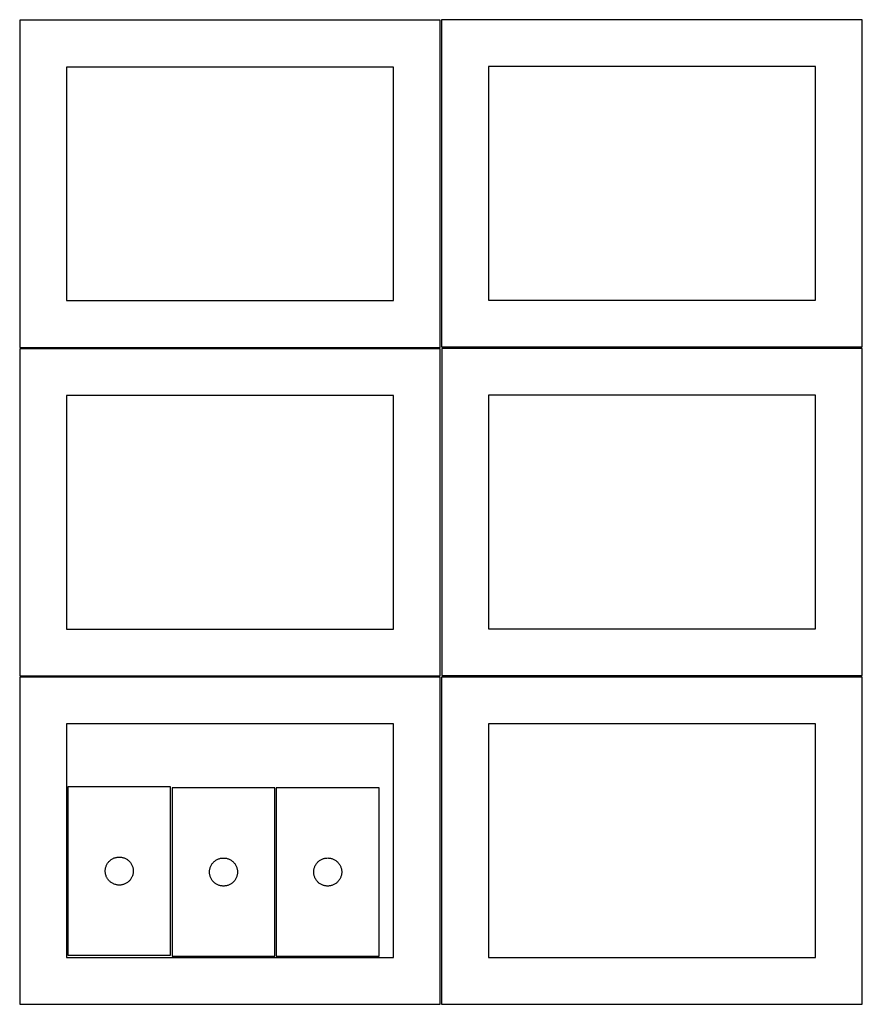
# Model space of a CAD drawing. Header units: millimetres. Extents: x 7 to 1493, y 7 to 2993.
# Tile 4 of 16: x 7 to 908, y 710 to 1763. Entities that reach past the tile are written whole.
import ezdxf

# ---------------------------------------------------------------- set-up
doc = ezdxf.new("R2010")
doc.units = ezdxf.units.MM
doc.layers.add('CUT', color=7, linetype='CONTINUOUS', true_color=0x000000)

msp = doc.modelspace()

# ---------------------------------------------------------------- linework, layer by layer
at = {"layer": 'CUT'}
for p, q in [((456.524767, 1762.623914), (6.524767, 1762.623914)), ((6.524767, 1762.623914), (6.524767, 1412.623914)), ((456.524767, 1412.623914), (456.524767, 1762.623914)), ((908.09215, 1763.249891), (458.09215, 1763.249891)), ((458.09215, 1763.249891), (458.09215, 1413.249891)), ((908.09215, 1413.249891), (908.09215, 1763.249891)), ((406.524767, 1712.623914), (56.524767, 1712.623914)), ((56.524767, 1712.623914), (56.524767, 1462.623914)), ((406.524767, 1462.623914), (406.524767, 1712.623914)), ((858.09215, 1713.249891), (508.09215, 1713.249891)), ((508.09215, 1713.249891), (508.09215, 1463.249891)), ((858.09215, 1463.249891), (858.09215, 1713.249891)), ((56.524767, 1462.623914), (406.524767, 1462.623914)), ((508.09215, 1463.249891), (858.09215, 1463.249891)), ((6.524767, 1412.623914), (456.524767, 1412.623914)), ((458.09215, 1413.249891), (908.09215, 1413.249891)), ((456.524767, 1411.099134), (6.524767, 1411.099134)), ((6.524767, 1411.099134), (6.524767, 1061.099134)), ((456.524767, 1061.099134), (456.524767, 1411.099134)), ((908.246141, 1411.546278), (458.246141, 1411.546278)), ((458.246141, 1411.546278), (458.246141, 1061.546278)), ((908.246141, 1061.546278), (908.246141, 1411.546278)), ((406.524767, 1361.099134), (56.524767, 1361.099134)), ((56.524767, 1361.099134), (56.524767, 1111.099134)), ((406.524767, 1111.099134), (406.524767, 1361.099134)), ((858.246141, 1361.546278), (508.246141, 1361.546278)), ((508.246141, 1361.546278), (508.246141, 1111.546278)), ((858.246141, 1111.546278), (858.246141, 1361.546278)), ((56.524767, 1111.099134), (406.524767, 1111.099134)), ((508.246141, 1111.546278), (858.246141, 1111.546278)), ((6.524767, 1061.099134), (456.524767, 1061.099134)), ((456.524767, 1059.574293), (6.524767, 1059.574293)), ((6.524767, 1059.574293), (6.524767, 709.574293)), ((456.524767, 709.574293), (456.524767, 1059.574293)), ((908.049608, 1059.574293), (458.049608, 1059.574293)), ((458.049608, 1059.574293), (458.049608, 709.574293)), ((458.246141, 1061.546278), (908.246141, 1061.546278)), ((908.049608, 709.574293), (908.049608, 1059.574293)), ((406.524767, 1009.574293), (56.524767, 1009.574293)), ((56.524767, 1009.574293), (56.524767, 759.574293)), ((406.524767, 759.574293), (406.524767, 1009.574293)), ((858.049608, 1009.574293), (508.049608, 1009.574293)), ((508.049608, 1009.574293), (508.049608, 759.574293)), ((858.049608, 759.574293), (858.049608, 1009.574293)), ((168.087423, 942.159454), (58.087423, 942.159454)), ((58.087423, 942.159454), (58.087423, 762.159454)), ((168.087423, 762.159454), (168.087423, 942.159454)), ((169.611786, 941.134732), (169.611786, 761.134732)), ((279.611786, 941.134732), (169.611786, 941.134732)), ((279.611786, 761.134732), (279.611786, 941.134732)), ((281.129594, 941.146802), (281.129594, 761.146802)), ((391.129594, 941.146802), (281.129594, 941.146802)), ((391.129594, 761.146802), (391.129594, 941.146802)), ((103.778281, 863.921252), (104.396107, 864.38488)), ((104.396107, 864.38488), (105.03698, 864.816088)), ((105.03698, 864.816088), (105.699202, 865.213733)), ((105.699202, 865.213733), (106.381016, 865.576761)), ((106.381016, 865.576761), (107.080615, 865.904208)), ((107.080615, 865.904208), (107.796142, 866.195207)), ((107.796142, 866.195207), (108.525701, 866.448985)), ((108.525701, 866.448985), (109.267356, 866.66487)), ((109.267356, 866.66487), (110.019142, 866.84229)), ((110.019142, 866.84229), (110.779065, 866.980773)), ((110.779065, 866.980773), (111.545108, 867.079953)), ((111.545108, 867.079953), (112.315242, 867.139566)), ((112.315242, 867.139566), (113.087423, 867.159454)), ((113.087423, 867.159454), (113.859605, 867.139566)), ((113.859605, 867.139566), (114.629738, 867.079953)), ((114.629738, 867.079953), (115.395782, 866.980773)), ((115.395782, 866.980773), (116.155704, 866.84229)), ((116.155704, 866.84229), (116.90749, 866.66487)), ((116.90749, 866.66487), (117.649146, 866.448985)), ((117.649146, 866.448985), (118.378705, 866.195207)), ((118.378705, 866.195207), (119.094232, 865.904208)), ((119.094232, 865.904208), (119.79383, 865.576761)), ((119.79383, 865.576761), (120.475644, 865.213733)), ((120.475644, 865.213733), (121.137866, 864.816088)), ((121.137866, 864.816088), (121.77874, 864.38488)), ((121.77874, 864.38488), (122.396565, 863.921252)), ((216.561344, 863.791366), (217.223565, 864.189011)), ((217.223565, 864.189011), (217.90538, 864.552038)), ((217.90538, 864.552038), (218.604978, 864.879486)), ((218.604978, 864.879486), (219.320505, 865.170484)), ((219.320505, 865.170484), (220.050064, 865.424263)), ((220.050064, 865.424263), (220.79172, 865.640148)), ((220.79172, 865.640148), (221.543506, 865.817567)), ((221.543506, 865.817567), (222.303428, 865.956051)), ((222.303428, 865.956051), (223.069472, 866.05523)), ((223.069472, 866.05523), (223.839605, 866.114844)), ((223.839605, 866.114844), (224.611786, 866.134732)), ((224.611786, 866.134732), (225.383968, 866.114844)), ((225.383968, 866.114844), (226.154101, 866.05523)), ((226.154101, 866.05523), (226.920145, 865.956051)), ((226.920145, 865.956051), (227.680067, 865.817567)), ((227.680067, 865.817567), (228.431853, 865.640148)), ((228.431853, 865.640148), (229.173509, 865.424263)), ((229.173509, 865.424263), (229.903068, 865.170484)), ((229.903068, 865.170484), (230.618595, 864.879486)), ((230.618595, 864.879486), (231.318193, 864.552038)), ((231.318193, 864.552038), (232.000008, 864.189011)), ((232.000008, 864.189011), (232.662229, 863.791366)), ((328.079151, 863.803435), (328.741372, 864.20108)), ((328.741372, 864.20108), (329.423187, 864.564108)), ((329.423187, 864.564108), (330.122785, 864.891555)), ((330.122785, 864.891555), (330.838312, 865.182554)), ((330.838312, 865.182554), (331.567871, 865.436333)), ((331.567871, 865.436333), (332.309527, 865.652218)), ((332.309527, 865.652218), (333.061313, 865.829637)), ((333.061313, 865.829637), (333.821235, 865.96812)), ((333.821235, 865.96812), (334.587279, 866.0673)), ((334.587279, 866.0673), (335.357412, 866.126913)), ((335.357412, 866.126913), (336.129594, 866.146802)), ((336.129594, 866.146802), (336.901775, 866.126913)), ((336.901775, 866.126913), (337.671908, 866.0673)), ((337.671908, 866.0673), (338.437952, 865.96812)), ((338.437952, 865.96812), (339.197874, 865.829637)), ((339.197874, 865.829637), (339.94966, 865.652218)), ((339.94966, 865.652218), (340.691316, 865.436333)), ((340.691316, 865.436333), (341.420875, 865.182554)), ((341.420875, 865.182554), (342.136402, 864.891555)), ((342.136402, 864.891555), (342.836, 864.564108)), ((342.836, 864.564108), (343.517815, 864.20108)), ((343.517815, 864.20108), (344.180036, 863.803435)), ((98.13216, 853.317086), (98.211583, 854.08543)), ((98.211583, 854.08543), (98.330454, 854.848666)), ((98.330454, 854.848666), (98.488458, 855.604771)), ((98.488458, 855.604771), (98.685175, 856.351739)), ((98.685175, 856.351739), (98.920085, 857.08759)), ((98.920085, 857.08759), (99.192564, 857.810373)), ((99.192564, 857.810373), (99.501889, 858.51817)), ((99.501889, 858.51817), (99.847241, 859.209106)), ((99.847241, 859.209106), (100.227704, 859.881346)), ((100.227704, 859.881346), (100.642268, 860.53311)), ((100.642268, 860.53311), (101.089835, 861.162669)), ((101.089835, 861.162669), (101.569217, 861.768352)), ((101.569217, 861.768352), (102.079143, 862.348555)), ((102.079143, 862.348555), (102.618261, 862.901737)), ((102.618261, 862.901737), (103.185141, 863.426433)), ((103.185141, 863.426433), (103.778281, 863.921252)), ((122.396565, 863.921252), (122.989705, 863.426433)), ((122.989705, 863.426433), (123.556586, 862.901737)), ((123.556586, 862.901737), (124.095704, 862.348555)), ((124.095704, 862.348555), (124.60563, 861.768352)), ((124.60563, 861.768352), (125.085012, 861.162669)), ((125.085012, 861.162669), (125.532578, 860.53311)), ((125.532578, 860.53311), (125.947143, 859.881346)), ((125.947143, 859.881346), (126.327605, 859.209106)), ((126.327605, 859.209106), (126.672957, 858.51817)), ((126.672957, 858.51817), (126.982283, 857.810373)), ((126.982283, 857.810373), (127.254762, 857.08759)), ((127.254762, 857.08759), (127.489671, 856.351739)), ((127.489671, 856.351739), (127.686389, 855.604771)), ((127.686389, 855.604771), (127.844392, 854.848666)), ((127.844392, 854.848666), (127.963263, 854.08543)), ((127.963263, 854.08543), (128.042686, 853.317086)), ((209.735946, 853.060708), (209.854817, 853.823944)), ((209.854817, 853.823944), (210.012821, 854.580048)), ((210.012821, 854.580048), (210.209538, 855.327017)), ((210.209538, 855.327017), (210.444448, 856.062868)), ((210.444448, 856.062868), (210.716927, 856.785651)), ((210.716927, 856.785651), (211.026253, 857.493448)), ((211.026253, 857.493448), (211.371605, 858.184383)), ((211.371605, 858.184383), (211.752067, 858.856624)), ((211.752067, 858.856624), (212.166631, 859.508388)), ((212.166631, 859.508388), (212.614198, 860.137946)), ((212.614198, 860.137946), (213.09358, 860.74363)), ((213.09358, 860.74363), (213.603506, 861.323832)), ((213.603506, 861.323832), (214.142624, 861.877015)), ((214.142624, 861.877015), (214.709505, 862.401711)), ((214.709505, 862.401711), (215.302644, 862.896529)), ((215.302644, 862.896529), (215.92047, 863.360157)), ((215.92047, 863.360157), (216.561344, 863.791366)), ((232.662229, 863.791366), (233.303103, 863.360157)), ((233.303103, 863.360157), (233.920929, 862.896529)), ((233.920929, 862.896529), (234.514068, 862.401711)), ((234.514068, 862.401711), (235.080949, 861.877015)), ((235.080949, 861.877015), (235.620067, 861.323832)), ((235.620067, 861.323832), (236.129993, 860.74363)), ((236.129993, 860.74363), (236.609375, 860.137946)), ((236.609375, 860.137946), (237.056942, 859.508388)), ((237.056942, 859.508388), (237.471506, 858.856624)), ((237.471506, 858.856624), (237.851968, 858.184383)), ((237.851968, 858.184383), (238.19732, 857.493448)), ((238.19732, 857.493448), (238.506646, 856.785651)), ((238.506646, 856.785651), (238.779125, 856.062868)), ((238.779125, 856.062868), (239.014035, 855.327017)), ((239.014035, 855.327017), (239.210752, 854.580048)), ((239.210752, 854.580048), (239.368756, 853.823944)), ((239.368756, 853.823944), (239.487627, 853.060708)), ((321.253753, 853.072777), (321.372624, 853.836013)), ((321.372624, 853.836013), (321.530628, 854.592118)), ((321.530628, 854.592118), (321.727345, 855.339086)), ((321.727345, 855.339086), (321.962255, 856.074938)), ((321.962255, 856.074938), (322.234734, 856.79772)), ((322.234734, 856.79772), (322.54406, 857.505518)), ((322.54406, 857.505518), (322.889412, 858.196453)), ((322.889412, 858.196453), (323.269874, 858.868694)), ((323.269874, 858.868694), (323.684438, 859.520458)), ((323.684438, 859.520458), (324.132005, 860.150016)), ((324.132005, 860.150016), (324.611387, 860.7557)), ((324.611387, 860.7557), (325.121313, 861.335902)), ((325.121313, 861.335902), (325.660431, 861.889085)), ((325.660431, 861.889085), (326.227312, 862.413781)), ((326.227312, 862.413781), (326.820451, 862.908599)), ((326.820451, 862.908599), (327.438277, 863.372227)), ((327.438277, 863.372227), (328.079151, 863.803435)), ((344.180036, 863.803435), (344.82091, 863.372227)), ((344.82091, 863.372227), (345.438736, 862.908599)), ((345.438736, 862.908599), (346.031875, 862.413781)), ((346.031875, 862.413781), (346.598756, 861.889085)), ((346.598756, 861.889085), (347.137874, 861.335902)), ((347.137874, 861.335902), (347.6478, 860.7557)), ((347.6478, 860.7557), (348.127182, 860.150016)), ((348.127182, 860.150016), (348.574749, 859.520458)), ((348.574749, 859.520458), (348.989313, 858.868694)), ((348.989313, 858.868694), (349.369775, 858.196453)), ((349.369775, 858.196453), (349.715127, 857.505518)), ((349.715127, 857.505518), (350.024453, 856.79772)), ((350.024453, 856.79772), (350.296932, 856.074938)), ((350.296932, 856.074938), (350.531842, 855.339086)), ((350.531842, 855.339086), (350.728559, 854.592118)), ((350.728559, 854.592118), (350.886563, 853.836013)), ((350.886563, 853.836013), (351.005434, 853.072777)), ((98.092396, 852.545673), (98.13216, 853.317086)), ((98.092396, 851.773236), (98.092396, 852.545673)), ((98.13216, 851.001823), (98.092396, 851.773236)), ((98.211583, 850.233479), (98.13216, 851.001823)), ((98.330454, 849.470243), (98.211583, 850.233479)), ((98.488458, 848.714138), (98.330454, 849.470243)), ((98.685175, 847.96717), (98.488458, 848.714138)), ((98.920085, 847.231319), (98.685175, 847.96717)), ((99.192564, 846.508536), (98.920085, 847.231319)), ((99.501889, 845.800739), (99.192564, 846.508536)), ((99.847241, 845.109803), (99.501889, 845.800739)), ((100.227704, 844.437562), (99.847241, 845.109803)), ((100.642268, 843.785799), (100.227704, 844.437562)), ((101.089835, 843.15624), (100.642268, 843.785799)), ((101.569217, 842.550557), (101.089835, 843.15624)), ((125.085012, 843.15624), (124.60563, 842.550557)), ((125.532578, 843.785799), (125.085012, 843.15624)), ((125.947143, 844.437562), (125.532578, 843.785799)), ((126.327605, 845.109803), (125.947143, 844.437562)), ((126.672957, 845.800739), (126.327605, 845.109803)), ((126.982283, 846.508536), (126.672957, 845.800739)), ((127.254762, 847.231319), (126.982283, 846.508536)), ((127.489671, 847.96717), (127.254762, 847.231319)), ((127.686389, 848.714138), (127.489671, 847.96717)), ((127.844392, 849.470243), (127.686389, 848.714138)), ((127.963263, 850.233479), (127.844392, 849.470243)), ((128.042686, 851.001823), (127.963263, 850.233479)), ((128.042686, 853.317086), (128.08245, 852.545673)), ((128.08245, 851.773236), (128.042686, 851.001823)), ((128.08245, 852.545673), (128.08245, 851.773236)), ((209.616759, 851.520951), (209.656524, 852.292364)), ((209.616759, 850.748513), (209.616759, 851.520951)), ((209.656524, 849.9771), (209.616759, 850.748513)), ((209.656524, 852.292364), (209.735946, 853.060708)), ((209.735946, 849.208757), (209.656524, 849.9771)), ((209.854817, 848.445521), (209.735946, 849.208757)), ((210.012821, 847.689416), (209.854817, 848.445521)), ((210.209538, 846.942448), (210.012821, 847.689416)), ((210.444448, 846.206596), (210.209538, 846.942448)), ((210.716927, 845.483814), (210.444448, 846.206596)), ((211.026253, 844.776016), (210.716927, 845.483814)), ((211.371605, 844.085081), (211.026253, 844.776016)), ((211.752067, 843.41284), (211.371605, 844.085081)), ((212.166631, 842.761076), (211.752067, 843.41284)), ((237.471506, 843.41284), (237.056942, 842.761076)), ((237.851968, 844.085081), (237.471506, 843.41284)), ((238.19732, 844.776016), (237.851968, 844.085081)), ((238.506646, 845.483814), (238.19732, 844.776016)), ((238.779125, 846.206596), (238.506646, 845.483814)), ((239.014035, 846.942448), (238.779125, 846.206596)), ((239.210752, 847.689416), (239.014035, 846.942448)), ((239.368756, 848.445521), (239.210752, 847.689416)), ((239.487627, 849.208757), (239.368756, 848.445521)), ((239.487627, 853.060708), (239.567049, 852.292364)), ((239.567049, 849.9771), (239.487627, 849.208757)), ((239.567049, 852.292364), (239.606814, 851.520951)), ((239.606814, 850.748513), (239.567049, 849.9771)), ((239.606814, 851.520951), (239.606814, 850.748513)), ((321.134566, 851.533021), (321.174331, 852.304434)), ((321.134566, 850.760583), (321.134566, 851.533021)), ((321.174331, 849.98917), (321.134566, 850.760583)), ((321.174331, 852.304434), (321.253753, 853.072777)), ((321.253753, 849.220827), (321.174331, 849.98917)), ((321.372624, 848.45759), (321.253753, 849.220827)), ((321.530628, 847.701486), (321.372624, 848.45759)), ((321.727345, 846.954517), (321.530628, 847.701486)), ((321.962255, 846.218666), (321.727345, 846.954517)), ((322.234734, 845.495883), (321.962255, 846.218666)), ((322.54406, 844.788086), (322.234734, 845.495883)), ((322.889412, 844.097151), (322.54406, 844.788086)), ((323.269874, 843.42491), (322.889412, 844.097151)), ((323.684438, 842.773146), (323.269874, 843.42491)), ((348.989313, 843.42491), (348.574749, 842.773146)), ((349.369775, 844.097151), (348.989313, 843.42491)), ((349.715127, 844.788086), (349.369775, 844.097151)), ((350.024453, 845.495883), (349.715127, 844.788086)), ((350.296932, 846.218666), (350.024453, 845.495883)), ((350.531842, 846.954517), (350.296932, 846.218666)), ((350.728559, 847.701486), (350.531842, 846.954517)), ((350.886563, 848.45759), (350.728559, 847.701486)), ((351.005434, 849.220827), (350.886563, 848.45759)), ((351.005434, 853.072777), (351.084856, 852.304434)), ((351.084856, 849.98917), (351.005434, 849.220827)), ((351.084856, 852.304434), (351.124621, 851.533021)), ((351.124621, 850.760583), (351.084856, 849.98917)), ((351.124621, 851.533021), (351.124621, 850.760583)), ((102.079143, 841.970354), (101.569217, 842.550557)), ((102.618261, 841.417172), (102.079143, 841.970354)), ((103.185141, 840.892476), (102.618261, 841.417172)), ((103.778281, 840.397657), (103.185141, 840.892476)), ((104.396107, 839.934029), (103.778281, 840.397657)), ((105.03698, 839.502821), (104.396107, 839.934029)), ((105.699202, 839.105176), (105.03698, 839.502821)), ((106.381016, 838.742148), (105.699202, 839.105176)), ((107.080615, 838.414701), (106.381016, 838.742148)), ((107.796142, 838.123702), (107.080615, 838.414701)), ((108.525701, 837.869924), (107.796142, 838.123702)), ((109.267356, 837.654039), (108.525701, 837.869924)), ((110.019142, 837.476619), (109.267356, 837.654039)), ((110.779065, 837.338136), (110.019142, 837.476619)), ((111.545108, 837.238956), (110.779065, 837.338136)), ((112.315242, 837.179343), (111.545108, 837.238956)), ((113.087423, 837.159454), (112.315242, 837.179343)), ((113.859605, 837.179343), (113.087423, 837.159454)), ((114.629738, 837.238956), (113.859605, 837.179343)), ((115.395782, 837.338136), (114.629738, 837.238956)), ((116.155704, 837.476619), (115.395782, 837.338136)), ((116.90749, 837.654039), (116.155704, 837.476619)), ((117.649146, 837.869924), (116.90749, 837.654039)), ((118.378705, 838.123702), (117.649146, 837.869924)), ((119.094232, 838.414701), (118.378705, 838.123702)), ((119.79383, 838.742148), (119.094232, 838.414701)), ((120.475644, 839.105176), (119.79383, 838.742148)), ((121.137866, 839.502821), (120.475644, 839.105176)), ((121.77874, 839.934029), (121.137866, 839.502821)), ((122.396565, 840.397657), (121.77874, 839.934029)), ((122.989705, 840.892476), (122.396565, 840.397657)), ((123.556586, 841.417172), (122.989705, 840.892476)), ((124.095704, 841.970354), (123.556586, 841.417172)), ((124.60563, 842.550557), (124.095704, 841.970354)), ((212.614198, 842.131518), (212.166631, 842.761076)), ((213.09358, 841.525834), (212.614198, 842.131518)), ((213.603506, 840.945632), (213.09358, 841.525834)), ((214.142624, 840.392449), (213.603506, 840.945632)), ((214.709505, 839.867753), (214.142624, 840.392449)), ((215.302644, 839.372935), (214.709505, 839.867753)), ((215.92047, 838.909307), (215.302644, 839.372935)), ((216.561344, 838.478099), (215.92047, 838.909307)), ((217.223565, 838.080454), (216.561344, 838.478099)), ((217.90538, 837.717426), (217.223565, 838.080454)), ((218.604978, 837.389979), (217.90538, 837.717426)), ((219.320505, 837.09898), (218.604978, 837.389979)), ((220.050064, 836.845201), (219.320505, 837.09898)), ((220.79172, 836.629316), (220.050064, 836.845201)), ((221.543506, 836.451897), (220.79172, 836.629316)), ((222.303428, 836.313414), (221.543506, 836.451897)), ((223.069472, 836.214234), (222.303428, 836.313414)), ((223.839605, 836.154621), (223.069472, 836.214234)), ((224.611786, 836.134732), (223.839605, 836.154621)), ((225.383968, 836.154621), (224.611786, 836.134732)), ((226.154101, 836.214234), (225.383968, 836.154621)), ((226.920145, 836.313414), (226.154101, 836.214234)), ((227.680067, 836.451897), (226.920145, 836.313414)), ((228.431853, 836.629316), (227.680067, 836.451897)), ((229.173509, 836.845201), (228.431853, 836.629316)), ((229.903068, 837.09898), (229.173509, 836.845201)), ((230.618595, 837.389979), (229.903068, 837.09898)), ((231.318193, 837.717426), (230.618595, 837.389979)), ((232.000008, 838.080454), (231.318193, 837.717426)), ((232.662229, 838.478099), (232.000008, 838.080454)), ((233.303103, 838.909307), (232.662229, 838.478099)), ((233.920929, 839.372935), (233.303103, 838.909307)), ((234.514068, 839.867753), (233.920929, 839.372935)), ((235.080949, 840.392449), (234.514068, 839.867753)), ((235.620067, 840.945632), (235.080949, 840.392449)), ((236.129993, 841.525834), (235.620067, 840.945632)), ((236.609375, 842.131518), (236.129993, 841.525834)), ((237.056942, 842.761076), (236.609375, 842.131518)), ((324.132005, 842.143588), (323.684438, 842.773146)), ((324.611387, 841.537904), (324.132005, 842.143588)), ((325.121313, 840.957702), (324.611387, 841.537904)), ((325.660431, 840.404519), (325.121313, 840.957702)), ((326.227312, 839.879823), (325.660431, 840.404519)), ((326.820451, 839.385005), (326.227312, 839.879823)), ((327.438277, 838.921377), (326.820451, 839.385005)), ((328.079151, 838.490168), (327.438277, 838.921377)), ((328.741372, 838.092523), (328.079151, 838.490168)), ((329.423187, 837.729496), (328.741372, 838.092523)), ((330.122785, 837.402048), (329.423187, 837.729496)), ((330.838312, 837.11105), (330.122785, 837.402048)), ((331.567871, 836.857271), (330.838312, 837.11105)), ((332.309527, 836.641386), (331.567871, 836.857271)), ((333.061313, 836.463967), (332.309527, 836.641386)), ((333.821235, 836.325483), (333.061313, 836.463967)), ((334.587279, 836.226304), (333.821235, 836.325483)), ((335.357412, 836.166691), (334.587279, 836.226304)), ((336.129594, 836.146802), (335.357412, 836.166691)), ((336.901775, 836.166691), (336.129594, 836.146802)), ((337.671908, 836.226304), (336.901775, 836.166691)), ((338.437952, 836.325483), (337.671908, 836.226304)), ((339.197874, 836.463967), (338.437952, 836.325483)), ((339.94966, 836.641386), (339.197874, 836.463967)), ((340.691316, 836.857271), (339.94966, 836.641386)), ((341.420875, 837.11105), (340.691316, 836.857271)), ((342.136402, 837.402048), (341.420875, 837.11105)), ((342.836, 837.729496), (342.136402, 837.402048)), ((343.517815, 838.092523), (342.836, 837.729496)), ((344.180036, 838.490168), (343.517815, 838.092523)), ((344.82091, 838.921377), (344.180036, 838.490168)), ((345.438736, 839.385005), (344.82091, 838.921377)), ((346.031875, 839.879823), (345.438736, 839.385005)), ((346.598756, 840.404519), (346.031875, 839.879823)), ((347.137874, 840.957702), (346.598756, 840.404519)), ((347.6478, 841.537904), (347.137874, 840.957702)), ((348.127182, 842.143588), (347.6478, 841.537904)), ((348.574749, 842.773146), (348.127182, 842.143588)), ((56.524767, 759.574293), (406.524767, 759.574293)), ((58.087423, 762.159454), (168.087423, 762.159454)), ((169.611786, 761.134732), (279.611786, 761.134732)), ((281.129594, 761.146802), (391.129594, 761.146802)), ((508.049608, 759.574293), (858.049608, 759.574293)), ((6.524767, 709.574293), (456.524767, 709.574293)), ((458.049608, 709.574293), (908.049608, 709.574293))]:
    msp.add_line(p, q, dxfattribs=at)

doc.saveas('drawing.dxf')
